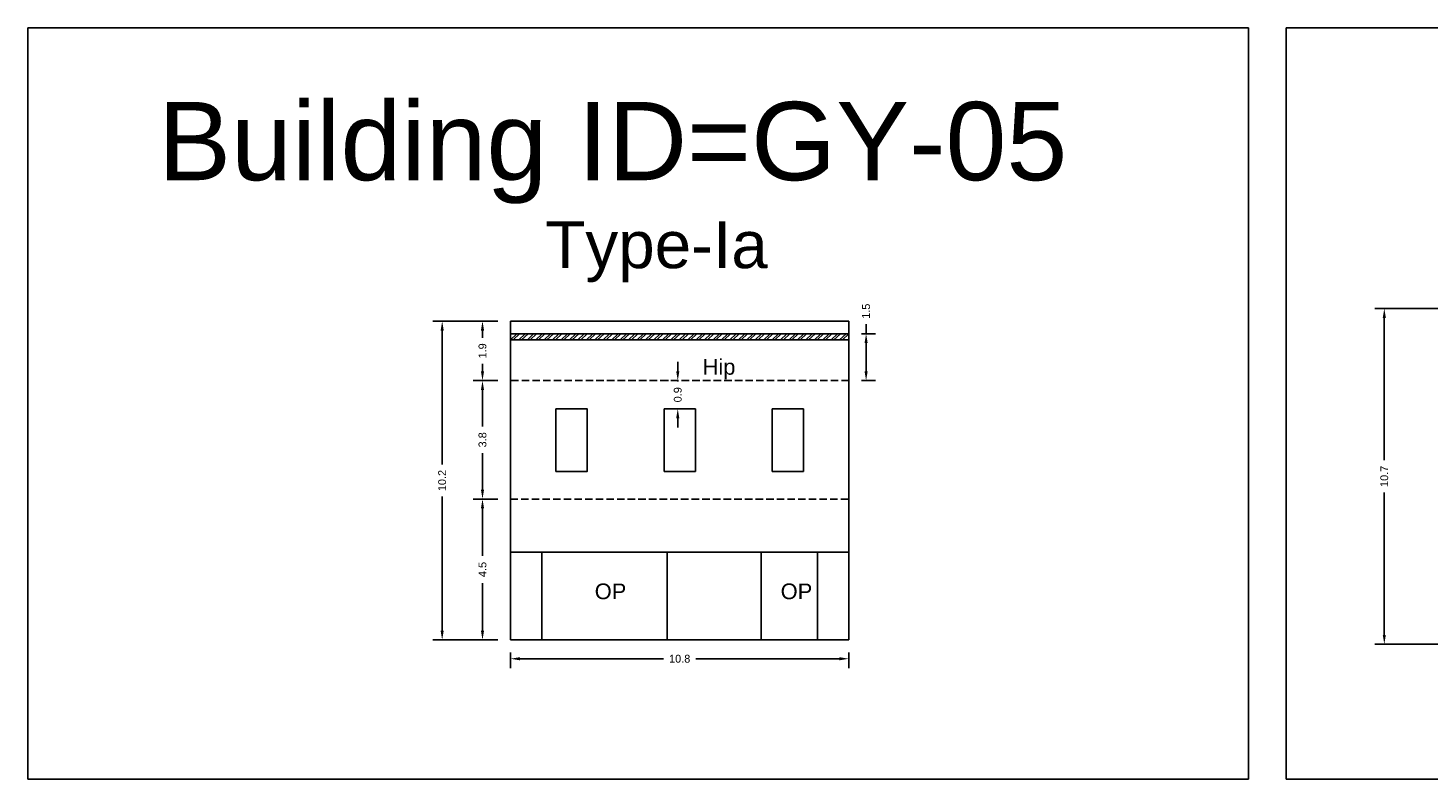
# Model space of a CAD drawing. Header units: metres. Extents: x 3416649 to 3417076, y -6712857 to -6712690.
# Tile 28 of 43: x 3416834 to 3416879, y -6712714 to -6712690. Entities that reach past the tile are written whole.
import ezdxf

# ---------------------------------------------------------------- set-up
doc = ezdxf.new("R2010")
doc.units = ezdxf.units.M
doc.linetypes.add('ACAD_ISO02W100', pattern=[15, 12, -3])
doc.layers.add('Dotted', color=7, linetype='ACAD_ISO02W100', plot=False)
doc.styles.get("Standard").update_dxf_attribs({"font": 'arial.ttf'})
doc.dimstyles.new('ISO-25', dxfattribs={"dimtxt": 0.25, "dimasz": 0.3, "dimexe": 0.3, "dimexo": 0.4, "dimgap": 0.2, "dimtad": 0, "dimdec": 1, "dimdsep": 46, "dimtxsty": 'Standard', "dimcen": 2.5, "dimadec": 0, "dimazin": 0, "dimtfac": 1, "dimtdec": 1, "dimtmove": 0, "dimatfit": 3, "dimfxl": 1, "dimarcsym": 0})

# ---------------------------------------------------------------- blocks, each defined once
blk = doc.blocks.new('*D32')
at = {"color": 0, "lineweight": -2, "transparency": 16777216}
for p, q in [((3416848.949, -6712705.123), (3416848.156, -6712705.123)), ((3416848.456, -6712705.423), (3416848.456, -6712706.94)), ((3416848.456, -6712709.323), (3416848.456, -6712707.807)), ((3416848.949, -6712709.623), (3416848.156, -6712709.623))]:
    blk.add_line(p, q, dxfattribs=at)
at = {"color": 0, "transparency": 16777216}
for points in [[(3416848.406, -6712705.423), (3416848.506, -6712705.423), (3416848.456, -6712705.123)], [(3416848.406, -6712709.323), (3416848.506, -6712709.323), (3416848.456, -6712709.623)]]:
    blk.add_solid(points, dxfattribs=at)
at = {"layer": 'Defpoints', "color": 0, "transparency": 16777216}
for p in [(3416848.456, -6712705.123), (3416849.349, -6712705.123), (3416849.349, -6712709.623)]:
    blk.add_point(p, dxfattribs=at)
at = {"color": 0, "transparency": 16777216, "insert": (3416848.456, -6712707.373), "char_height": 0.25, "attachment_point": 5, "rotation": 90}
blk.add_mtext('4.5', dxfattribs=at)
blk = doc.blocks.new('*D33')
at = {"color": 0, "lineweight": -2, "transparency": 16777216}
for p, q in [((3416848.949, -6712701.343), (3416848.156, -6712701.343)), ((3416848.456, -6712701.643), (3416848.456, -6712702.806)), ((3416848.456, -6712704.823), (3416848.456, -6712703.661)), ((3416848.949, -6712705.123), (3416848.156, -6712705.123))]:
    blk.add_line(p, q, dxfattribs=at)
at = {"color": 0, "transparency": 16777216}
for points in [[(3416848.406, -6712701.643), (3416848.506, -6712701.643), (3416848.456, -6712701.343)], [(3416848.406, -6712704.823), (3416848.506, -6712704.823), (3416848.456, -6712705.123)]]:
    blk.add_solid(points, dxfattribs=at)
at = {"layer": 'Defpoints', "color": 0, "transparency": 16777216}
for p in [(3416848.456, -6712701.343), (3416849.349, -6712701.343), (3416849.349, -6712705.123)]:
    blk.add_point(p, dxfattribs=at)
at = {"color": 0, "transparency": 16777216, "insert": (3416848.456, -6712703.233), "char_height": 0.25, "attachment_point": 5, "rotation": 90}
blk.add_mtext('3.8', dxfattribs=at)
blk = doc.blocks.new('*D34')
at = {"color": 0, "lineweight": -2, "transparency": 16777216}
for p, q in [((3416848.949, -6712699.443), (3416848.156, -6712699.443)), ((3416848.456, -6712699.743), (3416848.456, -6712699.977)), ((3416848.456, -6712701.043), (3416848.456, -6712700.809)), ((3416848.949, -6712701.343), (3416848.156, -6712701.343))]:
    blk.add_line(p, q, dxfattribs=at)
at = {"color": 0, "transparency": 16777216}
for points in [[(3416848.406, -6712699.743), (3416848.506, -6712699.743), (3416848.456, -6712699.443)], [(3416848.406, -6712701.043), (3416848.506, -6712701.043), (3416848.456, -6712701.343)]]:
    blk.add_solid(points, dxfattribs=at)
at = {"layer": 'Defpoints', "color": 0, "transparency": 16777216}
for p in [(3416848.456, -6712699.443), (3416849.349, -6712699.443), (3416849.349, -6712701.343)]:
    blk.add_point(p, dxfattribs=at)
at = {"color": 0, "transparency": 16777216, "insert": (3416848.456, -6712700.393), "char_height": 0.25, "attachment_point": 5, "rotation": 90}
blk.add_mtext('1.9', dxfattribs=at)
blk = doc.blocks.new('*D35')
at = {"color": 0, "lineweight": -2, "transparency": 16777216}
for p, q in [((3416854.688, -6712701.043), (3416854.688, -6712700.743)), ((3416854.349, -6712701.343), (3416854.388, -6712701.343)), ((3416854.688, -6712701.343), (3416854.688, -6712701.366)), ((3416854.349, -6712702.243), (3416854.388, -6712702.243)), ((3416854.688, -6712702.243), (3416854.688, -6712702.221)), ((3416854.688, -6712702.543), (3416854.688, -6712702.843))]:
    blk.add_line(p, q, dxfattribs=at)
at = {"color": 0, "transparency": 16777216}
for points in [[(3416854.638, -6712701.043), (3416854.738, -6712701.043), (3416854.688, -6712701.343)], [(3416854.638, -6712702.543), (3416854.738, -6712702.543), (3416854.688, -6712702.243)]]:
    blk.add_solid(points, dxfattribs=at)
at = {"layer": 'Defpoints', "color": 0, "transparency": 16777216}
for p in [(3416854.688, -6712701.343), (3416854.749, -6712701.343), (3416854.749, -6712702.243)]:
    blk.add_point(p, dxfattribs=at)
at = {"color": 0, "transparency": 16777216, "insert": (3416854.688, -6712701.793), "char_height": 0.25, "attachment_point": 5, "rotation": 90}
blk.add_mtext('0.9', dxfattribs=at)
blk = doc.blocks.new('*D36')
at = {"color": 0, "lineweight": -2, "transparency": 16777216}
for p, q in [((3416849.349, -6712710.023), (3416849.349, -6712710.523)), ((3416849.649, -6712710.223), (3416854.236, -6712710.223)), ((3416859.849, -6712710.223), (3416855.263, -6712710.223)), ((3416860.149, -6712710.023), (3416860.149, -6712710.523))]:
    blk.add_line(p, q, dxfattribs=at)
at = {"color": 0, "transparency": 16777216}
for points in [[(3416849.649, -6712710.173), (3416849.649, -6712710.273), (3416849.349, -6712710.223)], [(3416859.849, -6712710.173), (3416859.849, -6712710.273), (3416860.149, -6712710.223)]]:
    blk.add_solid(points, dxfattribs=at)
at = {"layer": 'Defpoints', "color": 0, "transparency": 16777216}
for p in [(3416849.349, -6712709.623), (3416860.149, -6712709.623), (3416860.149, -6712710.223)]:
    blk.add_point(p, dxfattribs=at)
at = {"color": 0, "transparency": 16777216, "insert": (3416854.749, -6712710.223), "char_height": 0.25, "attachment_point": 5}
blk.add_mtext('10.8', dxfattribs=at)
blk = doc.blocks.new('*D37')
at = {"color": 0, "lineweight": -2, "transparency": 16777216}
for p, q in [((3416848.949, -6712699.443), (3416846.869, -6712699.443)), ((3416847.169, -6712699.743), (3416847.169, -6712704.022)), ((3416847.169, -6712709.323), (3416847.169, -6712705.045)), ((3416848.949, -6712709.623), (3416846.869, -6712709.623))]:
    blk.add_line(p, q, dxfattribs=at)
at = {"color": 0, "transparency": 16777216}
for points in [[(3416847.119, -6712699.743), (3416847.219, -6712699.743), (3416847.169, -6712699.443)], [(3416847.119, -6712709.323), (3416847.219, -6712709.323), (3416847.169, -6712709.623)]]:
    blk.add_solid(points, dxfattribs=at)
at = {"layer": 'Defpoints', "color": 0, "transparency": 16777216}
for p in [(3416847.169, -6712699.443), (3416849.349, -6712699.443), (3416849.349, -6712709.623)]:
    blk.add_point(p, dxfattribs=at)
at = {"color": 0, "transparency": 16777216, "insert": (3416847.169, -6712704.533), "char_height": 0.25, "attachment_point": 5, "rotation": 90}
blk.add_mtext('10.2', dxfattribs=at)
blk = doc.blocks.new('*D38')
at = {"color": 0, "lineweight": -2, "transparency": 16777216}
for p, q in [((3416860.7, -6712699.843), (3416860.7, -6712699.543)), ((3416860.549, -6712699.843), (3416861, -6712699.843)), ((3416860.7, -6712701.043), (3416860.7, -6712700.143)), ((3416860.549, -6712701.343), (3416861, -6712701.343))]:
    blk.add_line(p, q, dxfattribs=at)
at = {"color": 0, "transparency": 16777216}
for points in [[(3416860.65, -6712700.143), (3416860.75, -6712700.143), (3416860.7, -6712699.843)], [(3416860.65, -6712701.043), (3416860.75, -6712701.043), (3416860.7, -6712701.343)]]:
    blk.add_solid(points, dxfattribs=at)
at = {"layer": 'Defpoints', "color": 0, "transparency": 16777216}
for p in [(3416860.149, -6712699.843), (3416860.7, -6712699.843), (3416860.149, -6712701.343)]:
    blk.add_point(p, dxfattribs=at)
at = {"color": 0, "transparency": 16777216, "insert": (3416860.7, -6712699.127), "char_height": 0.25, "attachment_point": 5, "rotation": 90}
blk.add_mtext('1.5', dxfattribs=at)
blk = doc.blocks.new('*D43')
at = {"color": 0, "lineweight": -2, "transparency": 16777216}
for p, q in [((3416894.319, -6712699.039), (3416876.938, -6712699.039)), ((3416877.238, -6712699.339), (3416877.238, -6712703.886)), ((3416877.238, -6712709.459), (3416877.238, -6712704.912)), ((3416880.919, -6712709.759), (3416876.938, -6712709.759))]:
    blk.add_line(p, q, dxfattribs=at)
at = {"color": 0, "transparency": 16777216}
for points in [[(3416877.188, -6712699.339), (3416877.288, -6712699.339), (3416877.238, -6712699.039)], [(3416877.188, -6712709.459), (3416877.288, -6712709.459), (3416877.238, -6712709.759)]]:
    blk.add_solid(points, dxfattribs=at)
at = {"layer": 'Defpoints', "color": 0, "transparency": 16777216}
for p in [(3416877.238, -6712699.039), (3416894.719, -6712699.039), (3416881.319, -6712709.759)]:
    blk.add_point(p, dxfattribs=at)
at = {"color": 0, "transparency": 16777216, "insert": (3416877.238, -6712704.399), "char_height": 0.25, "attachment_point": 5, "rotation": 90}
blk.add_mtext('10.7', dxfattribs=at)

msp = doc.modelspace()

# ---------------------------------------------------------------- hatches: boundary and pattern name
h = msp.add_hatch()
h.set_pattern_fill('ANSI32', color=256, scale=0.02)
h.set_pattern_definition([(45, (-27.56653, 0), (-0.134703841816, 0.134703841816), []), (45, (-27.47672, 0), (-0.134703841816, 0.134703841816), [])])
h.paths.add_polyline_path([(3416849.349, -6712699.843), (3416849.349, -6712700.043), (3416860.149, -6712700.043), (3416860.149, -6712699.843)])

# ---------------------------------------------------------------- linework, layer by layer
for points in [[(3416833.95, -6712690.082), (3416872.899, -6712690.082), (3416872.899, -6712714.063), (3416833.95, -6712714.063)], [(3416874.111, -6712690.082), (3416922.097, -6712690.082), (3416922.097, -6712714.063), (3416874.111, -6712714.063)], [(3416850.799, -6712702.243), (3416851.799, -6712702.243), (3416851.799, -6712704.243), (3416850.799, -6712704.243)], [(3416850.349, -6712706.823), (3416854.349, -6712706.823), (3416854.349, -6712709.623), (3416850.349, -6712709.623)], [(3416857.349, -6712706.823), (3416859.149, -6712706.823), (3416859.149, -6712709.623), (3416857.349, -6712709.623)]]:
    msp.add_lwpolyline(points, close=True)
for points in [[(3416849.349, -6712699.443), (3416860.149, -6712699.443)], [(3416849.349, -6712709.623), (3416849.349, -6712699.443)], [(3416860.149, -6712699.443), (3416860.149, -6712709.623)], [(3416849.349, -6712699.843), (3416860.149, -6712699.843)], [(3416849.349, -6712700.043), (3416860.149, -6712700.043)], [(3416854.249, -6712702.243), (3416855.249, -6712702.243)], [(3416854.249, -6712702.243), (3416854.249, -6712704.243)], [(3416855.249, -6712702.243), (3416855.249, -6712704.243)], [(3416857.699, -6712702.243), (3416858.699, -6712702.243)], [(3416857.699, -6712702.243), (3416857.699, -6712704.243)], [(3416858.699, -6712702.243), (3416858.699, -6712704.243)], [(3416854.249, -6712704.243), (3416855.249, -6712704.243)], [(3416857.699, -6712704.243), (3416858.699, -6712704.243)], [(3416849.349, -6712706.823), (3416860.149, -6712706.823)], [(3416850.349, -6712706.823), (3416850.349, -6712709.623)], [(3416854.349, -6712706.823), (3416854.349, -6712709.623)], [(3416857.349, -6712706.823), (3416857.349, -6712709.623)], [(3416859.149, -6712706.823), (3416859.149, -6712709.623)], [(3416849.349, -6712709.623), (3416860.149, -6712709.623)]]:
    msp.add_lwpolyline(points)
at = {"layer": 'Dotted', "ltscale": 0.02}
for points in [[(3416860.149, -6712701.343), (3416849.349, -6712701.343)], [(3416849.349, -6712705.123), (3416860.149, -6712705.123)]]:
    msp.add_lwpolyline(points, dxfattribs=at)

# ---------------------------------------------------------------- texts
at = {"attachment_point": 1}
for s, width, heights, insert, char_height in [('Building ID=GY-05', 67.86454, [0.517], (3416838.1, -6712692.443), 2.5), ('Type-Ia ', 9.99112, [0.517], (3416850.459, -6712696.251), 1.5), ('Hip', 1.17554, [0], (3416855.48, -6712700.654), 0.5), ('OP', 1.17554, [0], (3416852.037, -6712707.82), 0.5), ('OP', 1.17554, [0], (3416857.972, -6712707.82), 0.5)]:
    msp.add_mtext_dynamic_manual_height_columns(s, width=width, gutter_width=12.5, heights=heights, dxfattribs=dict(at, insert=insert, char_height=char_height))

# ---------------------------------------------------------------- dimensions: what is measured, and where the dimension line sits
for base, p1, p2, picture, middle in [((3416860.7, -6712699.843), (3416860.149, -6712701.343), (3416860.149, -6712699.843), '*D38', (3416860.7, -6712699.127)), ((3416877.238, -6712699.039), (3416881.319, -6712709.759), (3416894.719, -6712699.039), '*D43', (3416877.238, -6712704.399)), ((3416847.169, -6712699.443), (3416849.349, -6712709.623), (3416849.349, -6712699.443), '*D37', (3416847.169, -6712704.533)), ((3416848.456, -6712699.443), (3416849.349, -6712701.343), (3416849.349, -6712699.443), '*D34', (3416848.456, -6712700.393)), ((3416848.456, -6712701.343), (3416849.349, -6712705.123), (3416849.349, -6712701.343), '*D33', (3416848.456, -6712703.233)), ((3416848.456, -6712705.123), (3416849.349, -6712709.623), (3416849.349, -6712705.123), '*D32', (3416848.456, -6712707.373))]:
    dim = msp.add_linear_dim(base=base, p1=p1, p2=p2, angle=90, dimstyle='ISO-25')
    dim.commit()
    dim.dimension.update_dxf_attribs({"geometry": picture, "text_midpoint": middle})
dim = msp.add_linear_dim(base=(3416854.688, -6712701.343), p1=(3416854.749, -6712702.243), p2=(3416854.749, -6712701.343), angle=90, dimstyle='ISO-25')
dim.commit()
dim.dimension.update_dxf_attribs({"geometry": '*D35', "text_midpoint": (3416854.688, -6712701.793), "dimtype": 160})
dim = msp.add_linear_dim(base=(3416860.149, -6712710.223), p1=(3416849.349, -6712709.623), p2=(3416860.149, -6712709.623), dimstyle='ISO-25')
dim.commit()
dim.dimension.update_dxf_attribs({"geometry": '*D36', "text_midpoint": (3416854.749, -6712710.223)})

doc.saveas('drawing.dxf')
